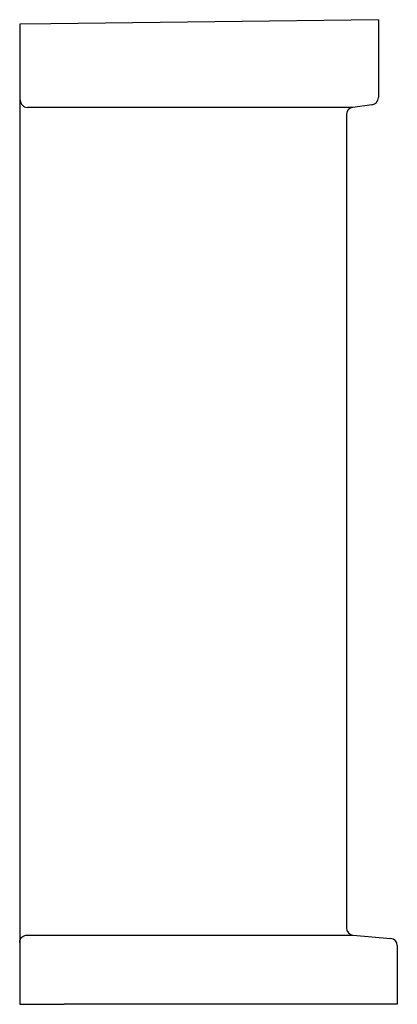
# Model space of a CAD drawing. Header units: millimetres. Extents: x 5043.78 to 5044.04, y 2462.667 to 2463.345.
import ezdxf

# ---------------------------------------------------------------- set-up
doc = ezdxf.new("R2010")
doc.units = ezdxf.units.MM
doc.layers.add('9', color=9, linetype='Continuous')
doc.layers.add('SANINDUSA', color=3, linetype='Continuous')

msp = doc.modelspace()

# ---------------------------------------------------------------- linework, layer by layer
at = {"layer": '9'}
for p, q in [((5043.91324, 2463.28505), (5043.91324, 2463.28505)), ((5043.78453, 2462.71503), (5043.78453, 2462.71507)), ((5043.91302, 2462.71507), (5043.91302, 2462.71507)), ((5043.77953, 2462.71009), (5043.77953, 2462.71005))]:
    msp.add_line(p, q, dxfattribs=at)
at = {"layer": 'SANINDUSA'}
for p, q in [((5043.91386, 2463.34409), (5043.80089, 2463.34272)), ((5044.02653, 2463.34546), (5043.91386, 2463.34409)), ((5044.02653, 2463.34546), (5044.02653, 2463.29183)), ((5043.80089, 2463.34272), (5043.77953, 2463.34246)), ((5043.77953, 2463.34246), (5043.77953, 2463.28914)), ((5043.77988, 2463.29001), (5043.77953, 2463.28914)), ((5043.77953, 2463.28914), (5043.77953, 2463.2801)), ((5043.91324, 2463.28505), (5043.78481, 2463.28505)), ((5044.00885, 2463.28505), (5043.91355, 2463.28505)), ((5044.02209, 2463.28686), (5044.00885, 2463.28505)), ((5043.77953, 2463.2801), (5043.77953, 2462.72005)), ((5044.00453, 2463.2801), (5044.00453, 2462.72005)), ((5043.77953, 2462.72005), (5043.77953, 2462.71009)), ((5043.78453, 2462.71507), (5043.91302, 2462.71507)), ((5043.91355, 2462.71507), (5044.0091, 2462.71507)), ((5044.0091, 2462.71507), (5044.03478, 2462.71287)), ((5043.77953, 2462.71005), (5043.77953, 2462.66746)), ((5044.03953, 2462.70787), (5044.03953, 2462.66746)), ((5043.77953, 2462.66746), (5043.81005, 2462.66746)), ((5043.91408, 2462.66746), (5043.81005, 2462.66746)), ((5044.03953, 2462.66746), (5043.91408, 2462.66746))]:
    msp.add_line(p, q, dxfattribs=at)
at = {"layer": 'SANINDUSA', "flags": 128}
for points in [[(5043.77988, 2463.29001), (5043.78, 2463.28905), (5043.78029, 2463.28814), (5043.78075, 2463.28729), (5043.78137, 2463.28654), (5043.78211, 2463.28593), (5043.78295, 2463.28546), (5043.78386, 2463.28517), (5043.78481, 2463.28505)], [(5043.91355, 2463.28505), (5043.91339, 2463.28505), (5043.91324, 2463.28505)], [(5043.77953, 2462.71009), (5043.77962, 2462.71106), (5043.77991, 2462.712), (5043.78037, 2462.71286), (5043.78099, 2462.71361), (5043.78175, 2462.71423), (5043.78262, 2462.71469), (5043.78356, 2462.71498), (5043.78453, 2462.71507)], [(5043.91302, 2462.71507), (5043.91329, 2462.71507), (5043.91355, 2462.71507)]]:
    msp.add_lwpolyline(points, dxfattribs=at)
at = {"layer": 'SANINDUSA'}
for centre, start, end in [((5044.02153, 2463.29183), 277.76526, 0), ((5044.00953, 2463.2801), 97.76563, 180), ((5044.00953, 2462.72005), 180, 265.10037), ((5044.03453, 2462.70787), 0, 85.10085)]:
    msp.add_arc(centre, 0.005, start, end, dxfattribs=at)

doc.saveas('drawing.dxf')
